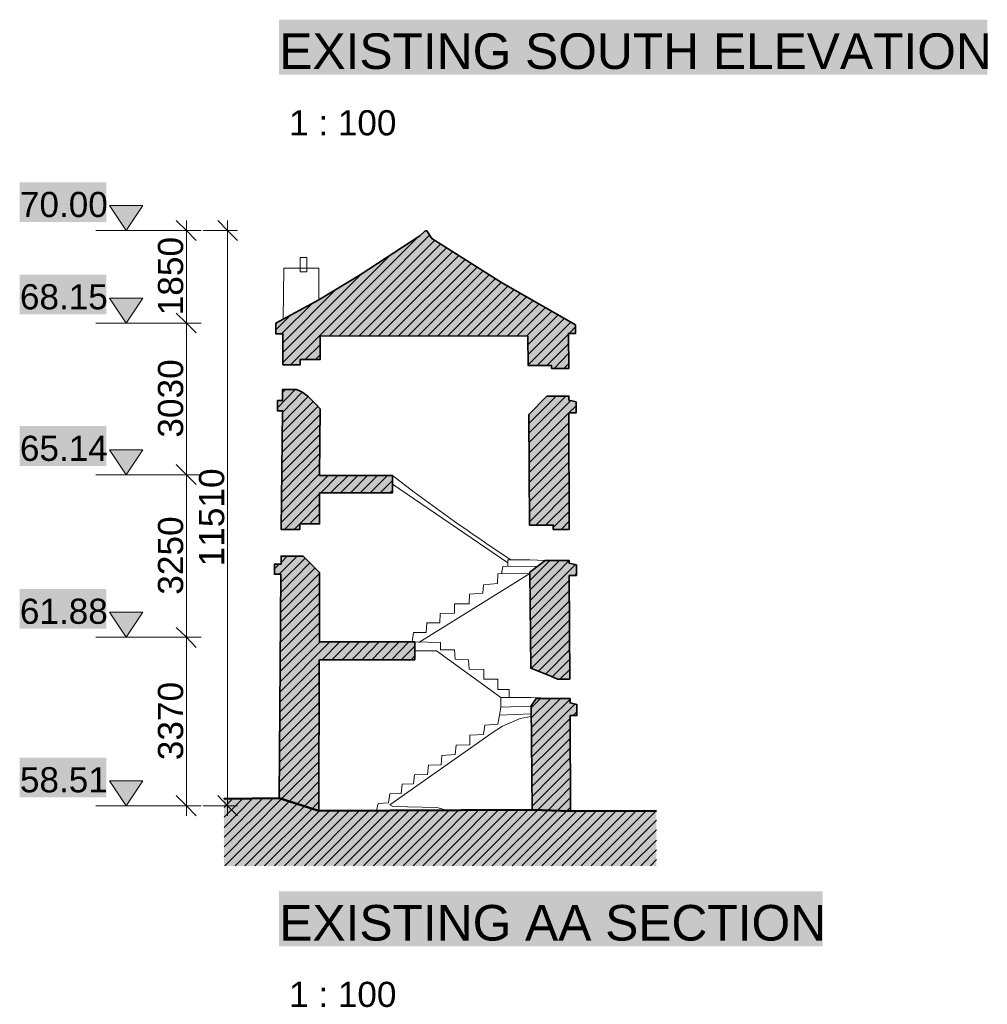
# Model space of a CAD drawing. Header units: metres. Extents: x 0 to 27.5, y 0 to 23.4.
# Tile 23 of 33: x 23.6 to 27.4, y 0.9 to 4.8. Entities that reach past the tile are written whole.
import ezdxf

# ---------------------------------------------------------------- set-up
doc = ezdxf.new("R2010")
doc.units = ezdxf.units.M
doc.layers.add('PDF_Geometry', color=7, linetype='Continuous')
doc.layers.add('PDF_Text', color=7, linetype='Continuous')
doc.layers.add('PDF_Solid Fills', color=7, linetype='Continuous', true_color=0xffffff)
doc.styles.add('PDF Arial', font='arial.ttf')

msp = doc.modelspace()

# ---------------------------------------------------------------- hatches: boundary and pattern name
at = {"layer": 'PDF_Solid Fills', "linetype": 'Continuous', "transparency": 33554559}
for color, points in [(7, [(24.0357, 4.043), (24.0374, 4.0447), (23.9074, 4.0447), (23.9107, 4.0413), (23.9107, 4.038), (23.9124, 4.038), (23.914, 4.0363), (23.914, 4.033), (23.9157, 4.033), (23.9174, 4.0313), (23.9174, 4.028), (23.919, 4.028), (23.9207, 4.0263), (23.9207, 4.023), (23.9224, 4.023), (23.924, 4.0213), (23.924, 4.018), (23.9257, 4.018), (23.9274, 4.0163), (23.9274, 4.013), (23.929, 4.013), (23.9307, 4.0113), (23.9307, 4.008), (23.9324, 4.008), (23.934, 4.0063), (23.934, 4.003), (23.9357, 4.003), (23.9374, 4.0013), (23.9374, 3.998), (23.939, 3.998), (23.9424, 3.9947), (23.9424, 3.9913), (23.944, 3.9913), (23.9457, 3.9897), (23.9457, 3.9863), (23.9474, 3.9863), (23.949, 3.9847), (23.949, 3.9813), (23.9507, 3.9813), (23.9524, 3.9797), (23.9524, 3.9763), (23.954, 3.9763), (23.9557, 3.9747), (23.9557, 3.9713), (23.9574, 3.9713), (23.959, 3.9697), (23.959, 3.9663), (23.9607, 3.9663), (23.9624, 3.9647), (23.9624, 3.9613), (23.964, 3.9613), (23.9657, 3.9597), (23.9657, 3.9563), (23.9674, 3.9563), (23.969, 3.9547), (23.969, 3.9513), (23.9707, 3.9513), (23.974, 3.948), (23.974, 3.9497), (23.9757, 3.953), (23.9774, 3.9547), (23.979, 3.958), (23.9807, 3.9597), (23.9824, 3.963), (23.984, 3.9647), (23.9857, 3.968), (23.9874, 3.9697), (23.989, 3.973), (23.9907, 3.9747), (23.9924, 3.978), (23.994, 3.9797), (23.9957, 3.983), (23.9974, 3.9847), (23.999, 3.988), (24.0007, 3.9897), (24.0024, 3.993), (24.004, 3.9947), (24.0057, 3.998), (24.0074, 3.9997), (24.009, 4.003), (24.0107, 4.0047), (24.0124, 4.008), (24.014, 4.0097), (24.0157, 4.013), (24.0174, 4.0147), (24.019, 4.018), (24.0207, 4.0197), (24.0224, 4.023), (24.024, 4.0247), (24.0257, 4.028), (24.0274, 4.0297), (24.029, 4.033), (24.0307, 4.0347), (24.0324, 4.038), (24.034, 4.0397)]), (7, [(24.0357, 3.678), (24.0374, 3.6797), (23.9074, 3.6797), (23.9107, 3.6764), (23.9107, 3.673), (23.9124, 3.673), (23.914, 3.6714), (23.914, 3.668), (23.9157, 3.668), (23.9174, 3.6664), (23.9174, 3.663), (23.919, 3.663), (23.9207, 3.6614), (23.9207, 3.658), (23.9224, 3.658), (23.924, 3.6564), (23.924, 3.653), (23.9257, 3.653), (23.9274, 3.6514), (23.9274, 3.648), (23.929, 3.648), (23.9307, 3.6464), (23.9307, 3.643), (23.9324, 3.643), (23.934, 3.6414), (23.934, 3.638), (23.9357, 3.638), (23.9374, 3.6364), (23.9374, 3.633), (23.939, 3.633), (23.9424, 3.6297), (23.9424, 3.6264), (23.944, 3.6264), (23.9457, 3.6247), (23.9457, 3.6214), (23.9474, 3.6214), (23.949, 3.6197), (23.949, 3.6164), (23.9507, 3.6164), (23.9524, 3.6147), (23.9524, 3.6114), (23.954, 3.6114), (23.9557, 3.6097), (23.9557, 3.6064), (23.9574, 3.6064), (23.959, 3.6047), (23.959, 3.6014), (23.9607, 3.6014), (23.9624, 3.5997), (23.9624, 3.5964), (23.964, 3.5964), (23.9657, 3.5947), (23.9657, 3.5914), (23.9674, 3.5914), (23.969, 3.5897), (23.969, 3.5864), (23.9707, 3.5864), (23.974, 3.583), (23.974, 3.5847), (23.9757, 3.588), (23.9774, 3.5897), (23.979, 3.593), (23.9807, 3.5947), (23.9824, 3.598), (23.984, 3.5997), (23.9857, 3.603), (23.9874, 3.6047), (23.989, 3.608), (23.9907, 3.6097), (23.9924, 3.613), (23.994, 3.6147), (23.9957, 3.618), (23.9974, 3.6197), (23.999, 3.623), (24.0007, 3.6247), (24.0024, 3.628), (24.004, 3.6297), (24.0057, 3.633), (24.0074, 3.6347), (24.009, 3.638), (24.0107, 3.6397), (24.0124, 3.643), (24.014, 3.6447), (24.0157, 3.648), (24.0174, 3.6497), (24.019, 3.653), (24.0207, 3.6547), (24.0224, 3.658), (24.024, 3.6597), (24.0257, 3.663), (24.0274, 3.6647), (24.029, 3.668), (24.0307, 3.6697), (24.0324, 3.673), (24.034, 3.6747)]), (7, [(24.0357, 3.0814), (24.0374, 3.083), (23.9074, 3.083), (23.9107, 3.0797), (23.9107, 3.0764), (23.9124, 3.0764), (23.914, 3.0747), (23.914, 3.0714), (23.9157, 3.0714), (23.9174, 3.0697), (23.9174, 3.0664), (23.919, 3.0664), (23.9207, 3.0647), (23.9207, 3.0614), (23.9224, 3.0614), (23.924, 3.0597), (23.924, 3.0564), (23.9257, 3.0564), (23.9274, 3.0547), (23.9274, 3.0514), (23.929, 3.0514), (23.9307, 3.0497), (23.9307, 3.0464), (23.9324, 3.0464), (23.934, 3.0447), (23.934, 3.0414), (23.9357, 3.0414), (23.9374, 3.0397), (23.9374, 3.0364), (23.939, 3.0364), (23.9424, 3.0331), (23.9424, 3.0297), (23.944, 3.0297), (23.9457, 3.0281), (23.9457, 3.0247), (23.9474, 3.0247), (23.949, 3.0231), (23.949, 3.0197), (23.9507, 3.0197), (23.9524, 3.0181), (23.9524, 3.0147), (23.954, 3.0147), (23.9557, 3.0131), (23.9557, 3.0097), (23.9574, 3.0097), (23.959, 3.0081), (23.959, 3.0047), (23.9607, 3.0047), (23.9624, 3.0031), (23.9624, 2.9997), (23.964, 2.9997), (23.9657, 2.9981), (23.9657, 2.9947), (23.9674, 2.9947), (23.969, 2.9931), (23.969, 2.9897), (23.9707, 2.9897), (23.974, 2.9864), (23.974, 2.9881), (23.9757, 2.9914), (23.9774, 2.9931), (23.979, 2.9964), (23.9807, 2.9981), (23.9824, 3.0014), (23.984, 3.0031), (23.9857, 3.0064), (23.9874, 3.0081), (23.989, 3.0114), (23.9907, 3.0131), (23.9924, 3.0164), (23.994, 3.0181), (23.9957, 3.0214), (23.9974, 3.0231), (23.999, 3.0264), (24.0007, 3.0281), (24.0024, 3.0314), (24.004, 3.0331), (24.0057, 3.0364), (24.0074, 3.0381), (24.009, 3.0414), (24.0107, 3.0431), (24.0124, 3.0464), (24.014, 3.048), (24.0157, 3.0514), (24.0174, 3.053), (24.019, 3.0564), (24.0207, 3.058), (24.0224, 3.0614), (24.024, 3.063), (24.0257, 3.0664), (24.0274, 3.068), (24.029, 3.0714), (24.0307, 3.073), (24.0324, 3.0764), (24.034, 3.078)]), (7, [(24.0357, 2.4414), (24.0374, 2.4431), (23.9074, 2.4431), (23.9107, 2.4397), (23.9107, 2.4364), (23.9124, 2.4364), (23.914, 2.4347), (23.914, 2.4314), (23.9157, 2.4314), (23.9174, 2.4297), (23.9174, 2.4264), (23.919, 2.4264), (23.9207, 2.4247), (23.9207, 2.4214), (23.9224, 2.4214), (23.924, 2.4197), (23.924, 2.4164), (23.9257, 2.4164), (23.9274, 2.4147), (23.9274, 2.4114), (23.929, 2.4114), (23.9307, 2.4097), (23.9307, 2.4064), (23.9324, 2.4064), (23.934, 2.4047), (23.934, 2.4014), (23.9357, 2.4014), (23.9374, 2.3997), (23.9374, 2.3964), (23.939, 2.3964), (23.9424, 2.3931), (23.9424, 2.3897), (23.944, 2.3897), (23.9457, 2.3881), (23.9457, 2.3847), (23.9474, 2.3847), (23.949, 2.3831), (23.949, 2.3797), (23.9507, 2.3797), (23.9524, 2.3781), (23.9524, 2.3747), (23.954, 2.3747), (23.9557, 2.3731), (23.9557, 2.3697), (23.9574, 2.3697), (23.959, 2.3681), (23.959, 2.3647), (23.9607, 2.3647), (23.9624, 2.3631), (23.9624, 2.3597), (23.964, 2.3597), (23.9657, 2.3581), (23.9657, 2.3547), (23.9674, 2.3547), (23.969, 2.3531), (23.969, 2.3497), (23.9707, 2.3497), (23.974, 2.3464), (23.974, 2.3481), (23.9757, 2.3514), (23.9774, 2.3531), (23.979, 2.3564), (23.9807, 2.3581), (23.9824, 2.3614), (23.984, 2.3631), (23.9857, 2.3664), (23.9874, 2.3681), (23.989, 2.3714), (23.9907, 2.3731), (23.9924, 2.3764), (23.994, 2.3781), (23.9957, 2.3814), (23.9974, 2.3831), (23.999, 2.3864), (24.0007, 2.3881), (24.0024, 2.3914), (24.004, 2.3931), (24.0057, 2.3964), (24.0074, 2.3981), (24.009, 2.4014), (24.0107, 2.4031), (24.0124, 2.4064), (24.014, 2.4081), (24.0157, 2.4114), (24.0174, 2.4131), (24.019, 2.4164), (24.0207, 2.4181), (24.0224, 2.4214), (24.024, 2.4231), (24.0257, 2.4264), (24.0274, 2.4281), (24.029, 2.4314), (24.0307, 2.4331), (24.0324, 2.4364), (24.034, 2.4381)]), (7, [(24.0357, 1.7781), (24.0374, 1.7798), (23.9074, 1.7798), (23.9107, 1.7764), (23.9107, 1.7731), (23.9124, 1.7731), (23.914, 1.7714), (23.914, 1.7681), (23.9157, 1.7681), (23.9174, 1.7664), (23.9174, 1.7631), (23.919, 1.7631), (23.9207, 1.7614), (23.9207, 1.7581), (23.9224, 1.7581), (23.924, 1.7564), (23.924, 1.7531), (23.9257, 1.7531), (23.9274, 1.7514), (23.9274, 1.7481), (23.929, 1.7481), (23.9307, 1.7464), (23.9307, 1.7431), (23.9324, 1.7431), (23.934, 1.7414), (23.934, 1.7381), (23.9357, 1.7381), (23.9374, 1.7364), (23.9374, 1.7331), (23.939, 1.7331), (23.9424, 1.7298), (23.9424, 1.7264), (23.944, 1.7264), (23.9457, 1.7248), (23.9457, 1.7214), (23.9474, 1.7214), (23.949, 1.7198), (23.949, 1.7164), (23.9507, 1.7164), (23.9524, 1.7148), (23.9524, 1.7114), (23.954, 1.7114), (23.9557, 1.7098), (23.9557, 1.7064), (23.9574, 1.7064), (23.959, 1.7048), (23.959, 1.7014), (23.9607, 1.7014), (23.9624, 1.6998), (23.9624, 1.6964), (23.964, 1.6964), (23.9657, 1.6948), (23.9657, 1.6914), (23.9674, 1.6914), (23.969, 1.6898), (23.969, 1.6864), (23.9707, 1.6864), (23.974, 1.6831), (23.974, 1.6848), (23.9757, 1.6881), (23.9774, 1.6898), (23.979, 1.6931), (23.9807, 1.6948), (23.9824, 1.6981), (23.984, 1.6998), (23.9857, 1.7031), (23.9874, 1.7048), (23.989, 1.7081), (23.9907, 1.7098), (23.9924, 1.7131), (23.994, 1.7148), (23.9957, 1.7181), (23.9974, 1.7198), (23.999, 1.7231), (24.0007, 1.7248), (24.0024, 1.7281), (24.004, 1.7298), (24.0057, 1.7331), (24.0074, 1.7348), (24.009, 1.7381), (24.0107, 1.7398), (24.0124, 1.7431), (24.014, 1.7448), (24.0157, 1.7481), (24.0174, 1.7498), (24.019, 1.7531), (24.0207, 1.7548), (24.0224, 1.7581), (24.024, 1.7598), (24.0257, 1.7631), (24.0274, 1.7648), (24.029, 1.7681), (24.0307, 1.7698), (24.0324, 1.7731), (24.034, 1.7748)]), (256, [(26.0606, 1.6614), (25.6723, 1.6631), (25.6223, 1.6648), (25.1506, 1.6648), (24.7257, 1.6631), (24.7257, 1.6648), (24.6957, 1.6748), (24.689, 1.6764), (24.659, 1.6864), (24.6523, 1.6881), (24.6173, 1.6998), (24.6107, 1.7014), (24.5807, 1.7114), (24.4657, 1.7114), (24.3573, 1.7098), (24.3573, 1.4448), (26.0606, 1.4448)])]:
    msp.add_hatch(color=color, dxfattribs=at).paths.add_polyline_path(points)
h = msp.add_hatch(color=256, dxfattribs=at)
h.paths.add_polyline_path([(25.629, 3.2947), (25.5573, 3.223), (25.559, 3.2214), (25.559, 3.0047), (25.5606, 3.0047), (25.5606, 2.7864), (25.654, 2.7864), (25.654, 2.7697), (25.7173, 2.7697), (25.7173, 3.228), (25.744, 3.228), (25.744, 3.273), (25.724, 3.278), (25.7156, 3.278), (25.7156, 3.2947)])
h.paths.add_polyline_path([(25.159, 3.943), (25.1573, 3.9447), (25.1473, 3.9447), (25.1273, 3.9247), (25.124, 3.923), (25.1223, 3.9213), (25.119, 3.9197), (25.1173, 3.918), (25.114, 3.9163), (25.1123, 3.9147), (25.109, 3.913), (25.1073, 3.9113), (25.104, 3.9097), (25.1023, 3.908), (25.099, 3.9063), (25.0973, 3.9047), (25.094, 3.903), (25.0923, 3.9013), (25.0856, 3.898), (25.084, 3.8963), (25.0806, 3.8947), (25.079, 3.893), (25.0756, 3.8913), (25.074, 3.8897), (25.0706, 3.888), (25.069, 3.8863), (25.0656, 3.8847), (25.064, 3.883), (25.0606, 3.8813), (25.059, 3.8797), (25.0556, 3.878), (25.054, 3.8763), (25.0473, 3.873), (25.0456, 3.8713), (25.0423, 3.8697), (25.0406, 3.868), (25.0373, 3.8663), (25.0356, 3.8647), (25.0323, 3.863), (25.0306, 3.8614), (25.0273, 3.8597), (25.0256, 3.858), (25.0223, 3.8564), (25.0206, 3.8547), (25.0173, 3.853), (25.0156, 3.8514), (25.009, 3.848), (25.0073, 3.8464), (25.004, 3.8447), (25.0023, 3.843), (24.999, 3.8414), (24.9973, 3.8397), (24.994, 3.838), (24.9923, 3.8364), (24.989, 3.8347), (24.9873, 3.833), (24.984, 3.8314), (24.9823, 3.8297), (24.979, 3.828), (24.9773, 3.8264), (24.9707, 3.823), (24.969, 3.8214), (24.9657, 3.8197), (24.964, 3.818), (24.9607, 3.8164), (24.959, 3.8147), (24.9557, 3.813), (24.954, 3.8114), (24.9507, 3.8097), (24.949, 3.808), (24.9457, 3.8064), (24.944, 3.8047), (24.9407, 3.803), (24.939, 3.8014), (24.9323, 3.798), (24.9307, 3.7964), (24.9273, 3.7947), (24.9257, 3.793), (24.9223, 3.7914), (24.9207, 3.7897), (24.9173, 3.788), (24.9157, 3.7864), (24.9123, 3.7847), (24.9107, 3.783), (24.9073, 3.7814), (24.9057, 3.7797), (24.9023, 3.778), (24.9007, 3.7764), (24.894, 3.773), (24.8923, 3.7714), (24.889, 3.7697), (24.8873, 3.768), (24.8807, 3.7647), (24.879, 3.763), (24.8723, 3.7597), (24.8707, 3.758), (24.864, 3.7547), (24.8623, 3.753), (24.8557, 3.7497), (24.854, 3.748), (24.8473, 3.7447), (24.8457, 3.743), (24.839, 3.7397), (24.8373, 3.738), (24.8307, 3.7347), (24.829, 3.733), (24.8223, 3.7297), (24.8207, 3.728), (24.814, 3.7247), (24.8123, 3.723), (24.8057, 3.7197), (24.804, 3.718), (24.7973, 3.7147), (24.7957, 3.713), (24.789, 3.7097), (24.7873, 3.708), (24.7807, 3.7047), (24.779, 3.703), (24.7723, 3.6997), (24.7707, 3.698), (24.764, 3.6947), (24.7623, 3.693), (24.7557, 3.6897), (24.754, 3.688), (24.7473, 3.6847), (24.7457, 3.683), (24.739, 3.6797), (24.7373, 3.678), (24.7307, 3.6747), (24.729, 3.673), (24.7123, 3.6647), (24.7107, 3.663), (24.6907, 3.653), (24.689, 3.6514), (24.669, 3.6414), (24.6673, 3.6397), (24.6473, 3.6297), (24.6457, 3.628), (24.6257, 3.618), (24.624, 3.6164), (24.604, 3.6064), (24.6023, 3.6047), (24.5823, 3.5947), (24.5807, 3.593), (24.5607, 3.583), (24.5607, 3.5397), (24.589, 3.5397), (24.589, 3.418), (24.6573, 3.418), (24.6573, 3.438), (24.7357, 3.438), (24.7357, 3.5314), (25.554, 3.5314), (25.5556, 3.5297), (25.5556, 3.4147), (25.6473, 3.4147), (25.6473, 3.403), (25.7156, 3.403), (25.7156, 3.5414), (25.7423, 3.5414), (25.7423, 3.5764), (25.7406, 3.578), (25.7306, 3.583), (25.729, 3.5847), (25.719, 3.5897), (25.7173, 3.5914), (25.7073, 3.5964), (25.7056, 3.598), (25.6956, 3.603), (25.694, 3.6047), (25.684, 3.6097), (25.6823, 3.6114), (25.6723, 3.6164), (25.6706, 3.618), (25.6606, 3.623), (25.659, 3.6247), (25.649, 3.6297), (25.6473, 3.6314), (25.6373, 3.6364), (25.6356, 3.638), (25.6256, 3.643), (25.624, 3.6447), (25.614, 3.6497), (25.6123, 3.6514), (25.6023, 3.6564), (25.6006, 3.658), (25.5906, 3.663), (25.589, 3.6647), (25.579, 3.6697), (25.5773, 3.6714), (25.5673, 3.6764), (25.5656, 3.678), (25.5556, 3.683), (25.554, 3.6847), (25.544, 3.6897), (25.5423, 3.6914), (25.5323, 3.6964), (25.5306, 3.698), (25.5206, 3.703), (25.519, 3.7047), (25.509, 3.7097), (25.5073, 3.7114), (25.4973, 3.7164), (25.4956, 3.718), (25.4856, 3.723), (25.484, 3.7247), (25.474, 3.7297), (25.4723, 3.7314), (25.4623, 3.7364), (25.4606, 3.738), (25.4506, 3.743), (25.449, 3.7447), (25.4456, 3.7464), (25.444, 3.748), (25.4406, 3.7497), (25.439, 3.7514), (25.4323, 3.7547), (25.4306, 3.7564), (25.4273, 3.758), (25.4256, 3.7597), (25.419, 3.763), (25.4173, 3.7647), (25.414, 3.7664), (25.4123, 3.768), (25.409, 3.7697), (25.4073, 3.7714), (25.4006, 3.7747), (25.399, 3.7764), (25.3956, 3.778), (25.394, 3.7797), (25.3873, 3.783), (25.3856, 3.7847), (25.3823, 3.7864), (25.3806, 3.788), (25.374, 3.7914), (25.3723, 3.793), (25.369, 3.7947), (25.3673, 3.7964), (25.364, 3.798), (25.3623, 3.7997), (25.3556, 3.803), (25.354, 3.8047), (25.3506, 3.8064), (25.349, 3.808), (25.3423, 3.8114), (25.3406, 3.813), (25.3373, 3.8147), (25.3356, 3.8164), (25.3323, 3.818), (25.3306, 3.8197), (25.324, 3.823), (25.3223, 3.8247), (25.319, 3.8264), (25.3173, 3.828), (25.3106, 3.8314), (25.309, 3.833), (25.3056, 3.8347), (25.304, 3.8364), (25.2973, 3.8397), (25.2956, 3.8414), (25.2923, 3.843), (25.2906, 3.8447), (25.2873, 3.8464), (25.2856, 3.848), (25.279, 3.8514), (25.2773, 3.853), (25.274, 3.8547), (25.2723, 3.8564), (25.2656, 3.8597), (25.264, 3.8614), (25.2606, 3.863), (25.259, 3.8647), (25.2556, 3.8663), (25.254, 3.868), (25.2473, 3.8713), (25.2456, 3.873), (25.2423, 3.8747), (25.2406, 3.8763), (25.234, 3.8797), (25.2323, 3.8813), (25.229, 3.883), (25.2273, 3.8847), (25.2206, 3.888), (25.219, 3.8897), (25.2156, 3.8913), (25.214, 3.893), (25.2106, 3.8947), (25.209, 3.8963), (25.2023, 3.8997), (25.2006, 3.9013), (25.1973, 3.903), (25.1956, 3.9047), (25.189, 3.908), (25.1873, 3.9097), (25.184, 3.9113), (25.1823, 3.913), (25.179, 3.9147), (25.1756, 3.9147), (25.1756, 3.918), (25.174, 3.9197), (25.1723, 3.9197), (25.1723, 3.923), (25.1706, 3.9247), (25.169, 3.9247), (25.169, 3.928), (25.1673, 3.9297), (25.1656, 3.9297), (25.1656, 3.933), (25.164, 3.9347), (25.1623, 3.9347), (25.1623, 3.938), (25.1606, 3.9397), (25.159, 3.9397)])
h.paths.add_polyline_path([(24.5873, 3.3197), (24.5873, 3.2764), (24.5673, 3.2764), (24.5673, 3.2364), (24.5873, 3.2364), (24.5823, 2.7714), (24.6557, 2.7697), (24.6557, 2.7914), (24.734, 2.7914), (24.734, 2.9131), (25.0206, 2.9131), (25.0206, 2.9814), (24.734, 2.9831), (24.7357, 3.248), (24.684, 3.2997), (24.6807, 3.3014), (24.679, 3.303), (24.6757, 3.3047), (24.6723, 3.308), (24.669, 3.3097), (24.6673, 3.3114), (24.6607, 3.3147), (24.6557, 3.3164), (24.6523, 3.318), (24.6473, 3.3197)])
h.paths.add_polyline_path([(25.7223, 2.0364), (25.7473, 2.0364), (25.7473, 2.0814), (25.7273, 2.0864), (25.7206, 2.0864), (25.7206, 2.1031), (25.5873, 2.1031), (25.584, 2.0998), (25.5823, 2.0964), (25.5806, 2.0948), (25.579, 2.0914), (25.5756, 2.0881), (25.574, 2.0848), (25.5723, 2.0831), (25.5706, 2.0798), (25.5673, 2.0764), (25.569, 2.0748), (25.569, 1.8698), (25.5706, 1.8698), (25.5706, 1.6648), (25.6256, 1.6648), (25.6806, 1.6631), (25.7223, 1.6614)])
h.paths.add_polyline_path([(25.6206, 2.6464), (25.619, 2.6447), (25.6156, 2.6431), (25.6123, 2.6397), (25.609, 2.6381), (25.6056, 2.6347), (25.6023, 2.6331), (25.599, 2.6297), (25.5956, 2.6281), (25.5923, 2.6247), (25.589, 2.6231), (25.5856, 2.6197), (25.5823, 2.6181), (25.579, 2.6147), (25.5756, 2.6131), (25.5723, 2.6097), (25.569, 2.6081), (25.5656, 2.6047), (25.5623, 2.6031), (25.564, 2.6014), (25.564, 2.4131), (25.5656, 2.4131), (25.5656, 2.2231), (25.5706, 2.2231), (25.574, 2.2214), (25.579, 2.2198), (25.5823, 2.2181), (25.5873, 2.2164), (25.5906, 2.2148), (25.5956, 2.2131), (25.599, 2.2114), (25.604, 2.2098), (25.6073, 2.2081), (25.6123, 2.2064), (25.6156, 2.2048), (25.6206, 2.2031), (25.624, 2.2014), (25.629, 2.1998), (25.6323, 2.1981), (25.6373, 2.1964), (25.644, 2.1931), (25.649, 2.1914), (25.6556, 2.1881), (25.6606, 2.1864), (25.6706, 2.1814), (25.719, 2.1798), (25.719, 2.5881), (25.7456, 2.5881), (25.7456, 2.6314), (25.7256, 2.6364), (25.7173, 2.6364), (25.7173, 2.6464)])
h.paths.add_polyline_path([(24.5557, 2.5931), (24.5807, 2.5931), (24.574, 1.7131), (24.5807, 1.7114), (24.6207, 1.6981), (24.6273, 1.6964), (24.6673, 1.6831), (24.674, 1.6814), (24.719, 1.6664), (24.7323, 1.6631), (24.7323, 2.2564), (25.109, 2.2564), (25.109, 2.3264), (24.734, 2.3264), (24.734, 2.6014), (24.6707, 2.6647), (24.5823, 2.6647), (24.5823, 2.6331), (24.5557, 2.6331)])

# ---------------------------------------------------------------- linework, layer by layer
at = {"layer": 'PDF_Geometry', "linetype": 'Continuous', "lineweight": 9}
for points in [[(23.9724, 3.9463), (23.9057, 4.0447), (24.0374, 4.0447), (23.9724, 3.9463), (24.0524, 3.9463)], [(24.209, 1.6414), (24.209, 2.3447), (24.209, 2.9847), (24.209, 3.5814), (24.209, 3.9863)], [(24.3707, 1.6414), (24.3707, 3.9863)], [(23.8524, 3.9463), (24.089, 3.9463)], [(24.0807, 3.9463), (24.159, 3.9463)], [(24.114, 3.9463), (24.209, 3.9463), (24.2473, 3.9463)], [(24.1873, 3.9463), (24.2673, 3.9463)], [(24.2757, 3.9463), (24.3707, 3.9463), (24.4107, 3.9463)], [(24.5907, 3.598), (24.5923, 3.798), (24.7307, 3.798), (24.7307, 3.673)], [(23.9724, 3.5814), (23.9057, 3.6797), (24.0374, 3.6797), (23.9724, 3.5814), (24.0524, 3.5814)], [(23.8524, 3.5814), (24.089, 3.5814)], [(24.0807, 3.5814), (24.159, 3.5814)], [(24.114, 3.5814), (24.209, 3.5814), (24.2473, 3.5814)], [(24.1873, 3.5814), (24.2673, 3.5814)], [(23.9724, 2.9847), (23.9057, 3.083), (24.0374, 3.083), (23.9724, 2.9847), (24.0524, 2.9847)], [(23.8524, 2.9847), (24.089, 2.9847)], [(24.0807, 2.9847), (24.159, 2.9847)], [(24.114, 2.9847), (24.209, 2.9847), (24.2473, 2.9847)], [(24.1873, 2.9847), (24.2673, 2.9847)], [(25.0206, 2.9481), (25.4756, 2.6381)], [(24.354, 1.7081), (24.574, 1.7114), (24.5807, 2.5931), (24.5557, 2.5931), (24.5557, 2.6331), (24.5823, 2.6331), (24.5823, 2.6647)], [(24.584, 2.6647), (24.669, 2.6647), (24.734, 2.5997), (24.734, 2.3264), (25.099, 2.3264)], [(25.4756, 2.6231), (25.4756, 2.6497), (25.5623, 2.6497), (25.6223, 2.6464)], [(25.4506, 2.5947), (25.4556, 2.6231), (25.594, 2.6247)], [(24.7307, 1.6614), (24.7323, 2.2564), (25.109, 2.2564), (25.109, 2.3264), (25.099, 2.3264), (25.104, 2.3631), (25.154, 2.3631), (25.1556, 2.4014), (25.2073, 2.4014), (25.209, 2.4381), (25.2656, 2.4397), (25.2656, 2.4764), (25.3223, 2.4764), (25.324, 2.5147), (25.3773, 2.5181), (25.379, 2.5514), (25.434, 2.5564), (25.4356, 2.5947), (25.5623, 2.5964), (25.124, 2.3247)], [(23.9724, 2.3447), (23.9057, 2.4431), (24.0374, 2.4431), (23.9724, 2.3447), (24.0524, 2.3447)], [(23.8524, 2.3447), (24.089, 2.3447)], [(24.0807, 2.3447), (24.159, 2.3447)], [(24.114, 2.3447), (24.209, 2.3447), (24.2473, 2.3447)], [(24.1873, 2.3447), (24.2673, 2.3447)], [(25.4806, 2.1081), (25.4806, 2.1398), (25.4356, 2.1398), (25.4356, 2.1798), (25.3806, 2.1798), (25.3806, 2.2181), (25.3223, 2.2198), (25.3206, 2.2564), (25.2673, 2.2581), (25.2656, 2.2947), (25.2106, 2.2947), (25.2106, 2.3247), (25.109, 2.3264)], [(25.109, 2.2914), (25.194, 2.2914), (25.4473, 2.1081)], [(24.574, 1.7114), (24.7307, 1.6614), (25.5706, 1.6648), (25.5673, 2.0748), (25.5873, 2.1031), (25.7206, 2.1031), (25.7206, 2.0864), (25.7473, 2.0798), (25.7473, 2.0364), (25.7206, 2.0364), (25.7223, 1.6598), (26.0606, 1.6614)], [(25.4473, 2.0698), (25.4473, 2.1081), (25.5673, 2.1081), (25.6823, 2.1031)], [(25.5673, 2.0731), (25.4473, 2.0698), (25.4423, 2.0381)], [(24.9573, 1.6631), (24.964, 1.6898), (25.0056, 1.6931), (25.0106, 1.7281), (25.0556, 1.7298), (25.059, 1.7664), (25.104, 1.7681), (25.1073, 1.8031), (25.159, 1.8048), (25.1623, 1.8414), (25.2123, 1.8431), (25.2156, 1.8798), (25.2673, 1.8831), (25.2723, 1.9198), (25.3256, 1.9214), (25.3256, 1.9598), (25.379, 1.9614), (25.384, 1.9981), (25.4356, 2.0031), (25.4423, 2.0381), (25.5656, 2.0431)], [(25.239, 1.6631), (25.1956, 1.6748), (25.0223, 1.6781), (25.0106, 1.6848), (25.414, 1.9681), (25.454, 1.9948), (25.524, 2.0248), (25.5673, 2.0331)], [(23.9724, 1.6814), (23.9057, 1.7798), (24.0374, 1.7798), (23.9724, 1.6814), (24.0524, 1.6814)], [(23.8524, 1.6814), (24.089, 1.6814)], [(24.0807, 1.6814), (24.159, 1.6814)], [(24.114, 1.6814), (24.209, 1.6814), (24.2473, 1.6814)], [(24.1873, 1.6814), (24.2673, 1.6814)], [(24.2757, 1.6814), (24.3707, 1.6814), (24.4107, 1.6814)], [(25.5706, 1.6648), (25.7223, 1.6598)]]:
    msp.add_lwpolyline(points, dxfattribs=at)
for points in [[(24.0374, 4.0447), (23.9057, 4.0447), (23.9724, 3.9463)], [(24.589, 3.5397), (24.5607, 3.5397), (24.5607, 3.5814), (24.7307, 3.673), (24.894, 3.7714), (25.129, 3.9247), (25.149, 3.9447), (25.1556, 3.9447), (25.1756, 3.9147), (25.4506, 3.7414), (25.7423, 3.5747), (25.7423, 3.5414), (25.714, 3.5414), (25.7156, 3.403), (25.6473, 3.403), (25.6473, 3.4147), (25.5556, 3.4147), (25.554, 3.5297), (24.7357, 3.5314), (24.7357, 3.438), (24.6573, 3.438), (24.6573, 3.418), (24.589, 3.418)], [(24.6573, 3.8397), (24.684, 3.8397), (24.684, 3.783), (24.6573, 3.783)], [(24.0374, 3.6797), (23.9057, 3.6797), (23.9724, 3.5814)], [(24.7357, 3.2447), (24.734, 2.9814), (25.0206, 2.9814), (25.0206, 2.9131), (24.734, 2.9131), (24.734, 2.7914), (24.6557, 2.7914), (24.6557, 2.7697), (24.5823, 2.7697), (24.5873, 3.2364), (24.5673, 3.2364), (24.5673, 3.2764), (24.5873, 3.2764), (24.5873, 3.3197), (24.6423, 3.3197), (24.664, 3.3114), (24.6873, 3.2947), (24.7207, 3.2614)], [(25.7173, 2.7697), (25.654, 2.7697), (25.654, 2.7864), (25.5606, 2.7864), (25.5573, 3.2214), (25.629, 3.2947), (25.7156, 3.2947), (25.7156, 3.278), (25.744, 3.2714), (25.744, 3.228), (25.7156, 3.228)], [(24.0374, 3.083), (23.9057, 3.083), (23.9724, 2.9847)], [(25.719, 2.1798), (25.6706, 2.1798), (25.644, 2.1914), (25.5656, 2.2231), (25.5623, 2.6014), (25.6223, 2.6464), (25.7173, 2.6464), (25.7173, 2.6364), (25.7456, 2.6297), (25.7456, 2.5881), (25.7173, 2.5881)], [(24.0374, 2.4431), (23.9057, 2.4431), (23.9724, 2.3447)], [(24.0374, 1.7798), (23.9057, 1.7798), (23.9724, 1.6814)]]:
    msp.add_lwpolyline(points, close=True, dxfattribs=at)
at = {"layer": 'PDF_Geometry', "linetype": 'Continuous', "lineweight": 35}
for points in [[(24.169, 3.9863), (24.209, 3.9463), (24.2473, 3.9063)], [(24.3323, 3.9863), (24.3707, 3.9463), (24.4107, 3.9063)], [(24.169, 3.6214), (24.209, 3.5814), (24.2473, 3.543)], [(24.169, 3.0247), (24.209, 2.9847), (24.2473, 2.9464)], [(24.169, 2.3831), (24.209, 2.3447), (24.2473, 2.3047)], [(24.169, 1.7214), (24.209, 1.6814), (24.2473, 1.6414)], [(24.3323, 1.7214), (24.3707, 1.6814), (24.4107, 1.6414)]]:
    msp.add_lwpolyline(points, dxfattribs=at)
for points in [[(25.1756, 3.9147), (25.1556, 3.9447), (25.149, 3.9447), (25.129, 3.9247), (24.894, 3.7714), (24.7307, 3.673), (24.5607, 3.5814), (24.5607, 3.5397), (24.589, 3.5397), (24.589, 3.418), (24.6573, 3.418), (24.6573, 3.438), (24.7357, 3.438), (24.7357, 3.5314), (25.554, 3.5297), (25.5556, 3.4147), (25.6473, 3.4147), (25.6473, 3.403), (25.7156, 3.403), (25.714, 3.5414), (25.7423, 3.5414), (25.7423, 3.5747), (25.4506, 3.7414)], [(24.734, 2.9814), (24.7357, 3.2447), (24.7207, 3.2614), (24.6873, 3.2947), (24.664, 3.3114), (24.6423, 3.3197), (24.5873, 3.3197), (24.5873, 3.2764), (24.5673, 3.2764), (24.5673, 3.2364), (24.5873, 3.2364), (24.5823, 2.7697), (24.6557, 2.7697), (24.6557, 2.7914), (24.734, 2.7914), (24.734, 2.9131), (25.0206, 2.9131), (25.0206, 2.9814)], [(25.7173, 2.7697), (25.7156, 3.228), (25.744, 3.228), (25.744, 3.2714), (25.7156, 3.278), (25.7156, 3.2947), (25.629, 3.2947), (25.5573, 3.2214), (25.5606, 2.7864), (25.654, 2.7864), (25.654, 2.7697)], [(25.109, 2.2564), (25.109, 2.3264), (25.099, 2.3264), (24.734, 2.3264), (24.734, 2.5997), (24.669, 2.6647), (24.5823, 2.6647), (24.5823, 2.6331), (24.5557, 2.6331), (24.5557, 2.5931), (24.5807, 2.5931), (24.574, 1.7114), (24.7307, 1.6614), (24.7323, 2.2564)], [(25.719, 2.1798), (25.7173, 2.5881), (25.7456, 2.5881), (25.7456, 2.6297), (25.7173, 2.6364), (25.7173, 2.6464), (25.6223, 2.6464), (25.5623, 2.6014), (25.5656, 2.2231), (25.644, 2.1914), (25.6706, 2.1798)], [(25.7223, 1.6598), (25.7206, 2.0364), (25.7473, 2.0364), (25.7473, 2.0798), (25.7206, 2.0864), (25.7206, 2.1031), (25.5873, 2.1031), (25.5673, 2.0748), (25.5706, 1.6648)]]:
    msp.add_lwpolyline(points, close=True, dxfattribs=at)
at = {"layer": 'PDF_Geometry', "color": 251, "linetype": 'Continuous', "lineweight": 9, "true_color": 0x565656}
for points in [[(24.619, 3.418), (25.1206, 3.9197)], [(24.7723, 3.5314), (25.1673, 3.928)], [(24.8107, 3.5314), (25.1873, 3.908)], [(24.849, 3.5314), (25.2106, 3.893)], [(24.889, 3.5314), (25.234, 3.878)], [(24.589, 3.4264), (25.009, 3.8464)], [(24.9273, 3.5314), (25.259, 3.863)], [(24.9657, 3.5314), (25.2823, 3.848)], [(25.0056, 3.5314), (25.3056, 3.8314)], [(25.044, 3.5314), (25.3306, 3.8164)], [(25.0823, 3.5314), (25.354, 3.8014)], [(24.589, 3.4664), (24.8957, 3.773)], [(25.1223, 3.5314), (25.3773, 3.7864)], [(25.1606, 3.5314), (25.4023, 3.7714)], [(25.199, 3.5314), (25.4256, 3.7564)], [(25.239, 3.5314), (25.449, 3.7414)], [(25.2773, 3.5297), (25.474, 3.7264)], [(24.589, 3.5047), (24.799, 3.7147)], [(25.3156, 3.5297), (25.499, 3.713)], [(25.3556, 3.5297), (25.524, 3.698)], [(25.394, 3.5297), (25.549, 3.6847)], [(24.584, 3.5397), (24.7057, 3.6597)], [(25.4323, 3.5297), (25.574, 3.6697)], [(25.4723, 3.5297), (25.5973, 3.6564)], [(24.5607, 3.5547), (24.6207, 3.6147)], [(25.5106, 3.5297), (25.6223, 3.6414)], [(25.549, 3.5297), (25.6473, 3.628)], [(25.554, 3.4964), (25.6723, 3.613)], [(25.554, 3.4564), (25.6973, 3.5997)], [(25.5556, 3.418), (25.7223, 3.5847)], [(25.5906, 3.4147), (25.714, 3.538)], [(25.7173, 3.5414), (25.7423, 3.5664)], [(24.6773, 3.438), (24.7357, 3.4964)], [(25.629, 3.4147), (25.714, 3.4997)], [(24.7173, 3.438), (24.7357, 3.4564)], [(25.6573, 3.403), (25.714, 3.4614)], [(25.6956, 3.403), (25.7156, 3.423)], [(24.5673, 3.248), (24.6373, 3.3197)], [(24.5873, 3.308), (24.599, 3.3197)], [(24.5873, 3.2297), (24.6657, 3.3097)], [(24.5857, 3.1514), (24.709, 3.273)], [(24.5873, 3.1897), (24.689, 3.293)], [(25.5573, 3.1864), (25.6656, 3.2947)], [(25.5573, 3.148), (25.704, 3.2947)], [(25.5573, 3.1097), (25.724, 3.2764)], [(25.5573, 3.0697), (25.7156, 3.228), (25.744, 3.2564)], [(24.5857, 3.1114), (24.7273, 3.253)], [(24.5857, 3.073), (24.7357, 3.2214)], [(24.5857, 3.0331), (24.7357, 3.183)], [(25.559, 3.0314), (25.7156, 3.1897)], [(24.5857, 2.9931), (24.7357, 3.1447)], [(25.559, 2.9931), (25.7156, 3.1497)], [(24.584, 2.9547), (24.7357, 3.1047)], [(25.559, 2.9547), (25.7156, 3.1114)], [(24.584, 2.9147), (24.734, 3.0664)], [(25.559, 2.9164), (25.7156, 3.073)], [(24.584, 2.8764), (24.734, 3.0264)], [(25.559, 2.8781), (25.7156, 3.0347)], [(24.584, 2.8364), (24.734, 2.9881)], [(25.5606, 2.8381), (25.7173, 2.9947)], [(24.584, 2.7981), (24.7673, 2.9814)], [(24.739, 2.9131), (24.8057, 2.9814)], [(24.7773, 2.9131), (24.8457, 2.9814)], [(24.8157, 2.9131), (24.884, 2.9814)], [(24.8557, 2.9131), (24.9223, 2.9814)], [(24.894, 2.9131), (24.9623, 2.9814)], [(24.9323, 2.9131), (25.0006, 2.9814)], [(24.9723, 2.9131), (25.0206, 2.9614)], [(25.5606, 2.7997), (25.7173, 2.9564)], [(24.5957, 2.7697), (24.734, 2.9097)], [(25.0106, 2.9131), (25.0206, 2.9231)], [(25.5856, 2.7864), (25.7173, 2.9181)], [(24.634, 2.7697), (24.6557, 2.7914), (24.734, 2.8697)], [(25.624, 2.7864), (25.7173, 2.8781)], [(24.694, 2.7914), (24.734, 2.8314)], [(25.654, 2.7764), (25.7173, 2.8397)], [(24.734, 2.7914), (24.734, 2.7914)], [(25.6856, 2.7697), (25.7173, 2.8014)], [(24.574, 2.5931), (24.6457, 2.6647)], [(24.5807, 2.5614), (24.6773, 2.6564)], [(24.5807, 2.5214), (24.6957, 2.6381)], [(24.5823, 2.6397), (24.6057, 2.6647)], [(25.5623, 2.5681), (25.6406, 2.6464)], [(25.5623, 2.5297), (25.679, 2.6464)], [(25.564, 2.4914), (25.7173, 2.6464)], [(24.5557, 2.6147), (24.574, 2.6331)], [(24.5807, 2.4831), (24.7157, 2.6181)], [(25.564, 2.4531), (25.7423, 2.6314)], [(24.5807, 2.4431), (24.734, 2.5964)], [(25.564, 2.4131), (25.7173, 2.5681)], [(25.7373, 2.5881), (25.7456, 2.5964)], [(24.579, 2.4047), (24.734, 2.5581)], [(25.564, 2.3747), (25.719, 2.5297)], [(24.579, 2.3647), (24.734, 2.5181)], [(25.564, 2.3364), (25.719, 2.4897)], [(24.579, 2.3247), (24.734, 2.4797)], [(25.5656, 2.2981), (25.719, 2.4514)], [(24.579, 2.2864), (24.734, 2.4414)], [(25.5656, 2.2597), (25.719, 2.4131)], [(24.579, 2.2464), (24.734, 2.4014)], [(25.5673, 2.2214), (25.719, 2.3731)], [(24.5773, 2.2081), (24.734, 2.3631)], [(24.5773, 2.1681), (24.7357, 2.3264)], [(24.5773, 2.1281), (24.774, 2.3264)], [(24.744, 2.2564), (24.814, 2.3264)], [(24.7823, 2.2564), (24.8523, 2.3264)], [(24.8223, 2.2564), (24.8907, 2.3264)], [(24.8607, 2.2564), (24.9307, 2.3264)], [(24.9007, 2.2564), (24.969, 2.3264)], [(24.939, 2.2564), (25.0073, 2.3264)], [(24.9773, 2.2564), (25.0473, 2.3264)], [(25.0173, 2.2564), (25.0856, 2.3264)], [(25.5956, 2.2114), (25.719, 2.3347)], [(25.0556, 2.2564), (25.109, 2.3097)], [(25.624, 2.1998), (25.719, 2.2964)], [(25.094, 2.2564), (25.109, 2.2714)], [(25.6506, 2.1898), (25.719, 2.2581)], [(24.5773, 2.0898), (24.7323, 2.2447)], [(25.6806, 2.1798), (25.719, 2.2181)], [(24.5773, 2.0498), (24.7323, 2.2064)], [(24.5757, 2.0114), (24.7323, 2.1664)], [(24.5757, 1.9714), (24.7323, 2.1281)], [(25.5673, 2.0664), (25.604, 2.1031)], [(25.5673, 2.0281), (25.644, 2.1031)], [(25.5673, 1.9881), (25.6823, 2.1031)], [(25.5673, 1.9498), (25.7206, 2.1014)], [(24.5757, 1.9314), (24.7323, 2.0881)], [(25.569, 1.9114), (25.739, 2.0814)], [(24.5757, 1.8931), (24.7323, 2.0498)], [(25.569, 1.8731), (25.7206, 2.0248)], [(25.7323, 2.0364), (25.7473, 2.0514)], [(24.5757, 1.8531), (24.7323, 2.0098)], [(25.569, 1.8348), (25.7206, 1.9848)], [(24.574, 1.8148), (24.7323, 1.9714)], [(25.569, 1.7948), (25.7206, 1.9464)], [(24.574, 1.7748), (24.7323, 1.9331)], [(25.569, 1.7564), (25.7206, 1.9081)], [(24.574, 1.7348), (24.7323, 1.8931)], [(25.5706, 1.7181), (25.7206, 1.8698)], [(24.584, 1.7081), (24.7307, 1.8548)], [(25.5706, 1.6798), (25.7206, 1.8298)], [(24.614, 1.6981), (24.7307, 1.8148)], [(25.594, 1.6648), (25.7206, 1.7914)], [(24.644, 1.6881), (24.7307, 1.7764)], [(25.6323, 1.6631), (25.7206, 1.7531)], [(24.674, 1.6798), (24.7307, 1.7364)], [(25.669, 1.6614), (25.7206, 1.7131)], [(24.704, 1.6698), (24.7307, 1.6981)], [(25.7073, 1.6614), (25.7206, 1.6748)]]:
    msp.add_lwpolyline(points, dxfattribs=at)
at = {"layer": 'PDF_Geometry', "linetype": 'Continuous', "lineweight": 50}
msp.add_lwpolyline([(26.0606, 1.6614), (25.7223, 1.6598), (25.5706, 1.6648), (24.7307, 1.6614), (24.574, 1.7114), (24.3573, 1.7081)], dxfattribs=at)
at = {"layer": 'PDF_Geometry', "color": 8, "linetype": 'Continuous', "lineweight": 9, "true_color": 0x808080}
for points in [[(24.3573, 1.5964), (24.469, 1.7098)], [(24.3573, 1.5581), (24.509, 1.7098)], [(24.3573, 1.5198), (24.549, 1.7098)], [(24.3573, 1.6748), (24.3907, 1.7081)], [(24.3573, 1.6364), (24.4307, 1.7081)], [(24.3573, 1.4798), (24.584, 1.7081)], [(24.3607, 1.4448), (24.614, 1.6981)], [(24.4007, 1.4448), (24.644, 1.6881)], [(24.439, 1.4448), (24.674, 1.6798)], [(24.479, 1.4448), (24.704, 1.6698)], [(24.5173, 1.4448), (24.734, 1.6614)], [(24.5557, 1.4448), (24.7723, 1.6614)], [(24.5957, 1.4448), (24.8123, 1.6614)], [(24.634, 1.4448), (24.8507, 1.6614)], [(24.674, 1.4448), (24.8907, 1.6631)], [(24.7123, 1.4448), (24.929, 1.6631)], [(24.7507, 1.4448), (24.969, 1.6631)], [(24.7907, 1.4448), (25.0073, 1.6631)], [(24.829, 1.4448), (25.0473, 1.6631)], [(24.8673, 1.4448), (25.0856, 1.6631)], [(24.9073, 1.4448), (25.1256, 1.6631)], [(24.9457, 1.4448), (25.164, 1.6631)], [(24.9856, 1.4448), (25.204, 1.6631)], [(25.024, 1.4448), (25.2423, 1.6631)], [(25.0623, 1.4448), (25.2823, 1.6648)], [(25.1023, 1.4448), (25.3206, 1.6648)], [(25.1406, 1.4448), (25.3606, 1.6648)], [(25.1806, 1.4448), (25.399, 1.6648)], [(25.219, 1.4448), (25.439, 1.6648)], [(25.2573, 1.4448), (25.4773, 1.6648)], [(25.2973, 1.4448), (25.5173, 1.6648)], [(25.3356, 1.4448), (25.5556, 1.6648)], [(25.374, 1.4448), (25.594, 1.6648)], [(25.414, 1.4448), (25.6323, 1.6631)], [(25.4523, 1.4448), (25.669, 1.6614)], [(25.4923, 1.4448), (25.7073, 1.6614)], [(25.5306, 1.4448), (25.7456, 1.6598)], [(25.569, 1.4448), (25.7856, 1.6598)], [(25.609, 1.4448), (25.8239, 1.6614)], [(25.6473, 1.4448), (25.8639, 1.6614)], [(25.6873, 1.4448), (25.9023, 1.6614)], [(25.7256, 1.4448), (25.9423, 1.6614)], [(25.764, 1.4448), (25.9806, 1.6614)], [(25.8039, 1.4448), (26.0206, 1.6614)], [(25.8423, 1.4448), (26.0589, 1.6614)], [(25.8823, 1.4448), (26.0606, 1.6248)], [(25.9206, 1.4448), (26.0606, 1.5864)], [(25.9589, 1.4448), (26.0606, 1.5464)], [(25.9989, 1.4448), (26.0606, 1.5081)], [(26.0373, 1.4448), (26.0606, 1.4698)]]:
    msp.add_lwpolyline(points, dxfattribs=at)
at = {"layer": 'PDF_Geometry', "linetype": 'Continuous', "lineweight": 9}
msp.add_arc((29.8105, 9.2267), 7.8706, 232.51378, 236.68231, dxfattribs=at)
at = {"layer": 'PDF_Solid Fills', "linetype": 'Continuous', "lineweight": 9, "transparency": 33554559}
for points in [[(24.574, 4.7763), (24.574, 4.5597), (27.3639, 4.7763), (27.3639, 4.5597)], [(23.5524, 4.1363), (23.5524, 3.9797), (23.894, 4.1363), (23.894, 3.9797)], [(23.5524, 3.773), (23.5524, 3.6164), (23.894, 3.773), (23.894, 3.6164)], [(23.5524, 3.1764), (23.5524, 3.0197), (23.894, 3.1764), (23.894, 3.0197)], [(23.5524, 2.5347), (23.5524, 2.3781), (23.894, 2.5347), (23.894, 2.3781)], [(23.5524, 1.8714), (23.5524, 1.7148), (23.894, 1.8714), (23.894, 1.7148)], [(24.574, 1.3448), (24.574, 1.1281), (26.7156, 1.3448), (26.7156, 1.1281)]]:
    msp.add_solid(points, dxfattribs=at)
at = {"layer": 'PDF_Solid Fills', "color": 7, "linetype": 'Continuous', "lineweight": 9, "transparency": 33554559}
for points in [[(24.574, 4.5797), (24.574, 4.568), (27.3639, 4.5797), (27.3639, 4.568)], [(24.574, 1.1481), (24.574, 1.1365), (26.7156, 1.1481), (26.7156, 1.1365)]]:
    msp.add_solid(points, dxfattribs=at)

# ---------------------------------------------------------------- texts
at = {"layer": 'PDF_Text', "linetype": 'Continuous', "attachment_point": 4, "style": 'PDF Arial'}
for s, insert, char_height in [('EXISTING SOUTH ELEVATION', (24.575, 4.6514), 0.140154), ('1 : 100', (24.6133, 4.3698), 0.09904), ('70.00', (23.5533, 4.0481), 0.09904), ('68.15', (23.5533, 3.6848), 0.09904), ('65.14', (23.5533, 3.0881), 0.09904), ('61.88', (23.5533, 2.4465), 0.09904), ('58.51', (23.5533, 1.7831), 0.09904), ('EXISTING AA SECTION', (24.575, 1.2197), 0.140154), ('1 : 100', (24.6133, 0.9381), 0.09904)]:
    msp.add_mtext(s, dxfattribs=dict(at, insert=insert, char_height=char_height))
at = {"layer": 'PDF_Text', "linetype": 'Continuous', "char_height": 0.09931, "attachment_point": 4, "rotation": 90, "style": 'PDF Arial'}
for s, insert in [('1850', (24.1473, 3.6123)), ('3030', (24.1473, 3.1306)), ('11510', (24.309, 2.6239)), ('3250', (24.1473, 2.5122)), ('3370', (24.1473, 1.8606))]:
    msp.add_mtext(s, dxfattribs=dict(at, insert=insert))

doc.saveas('drawing.dxf')
